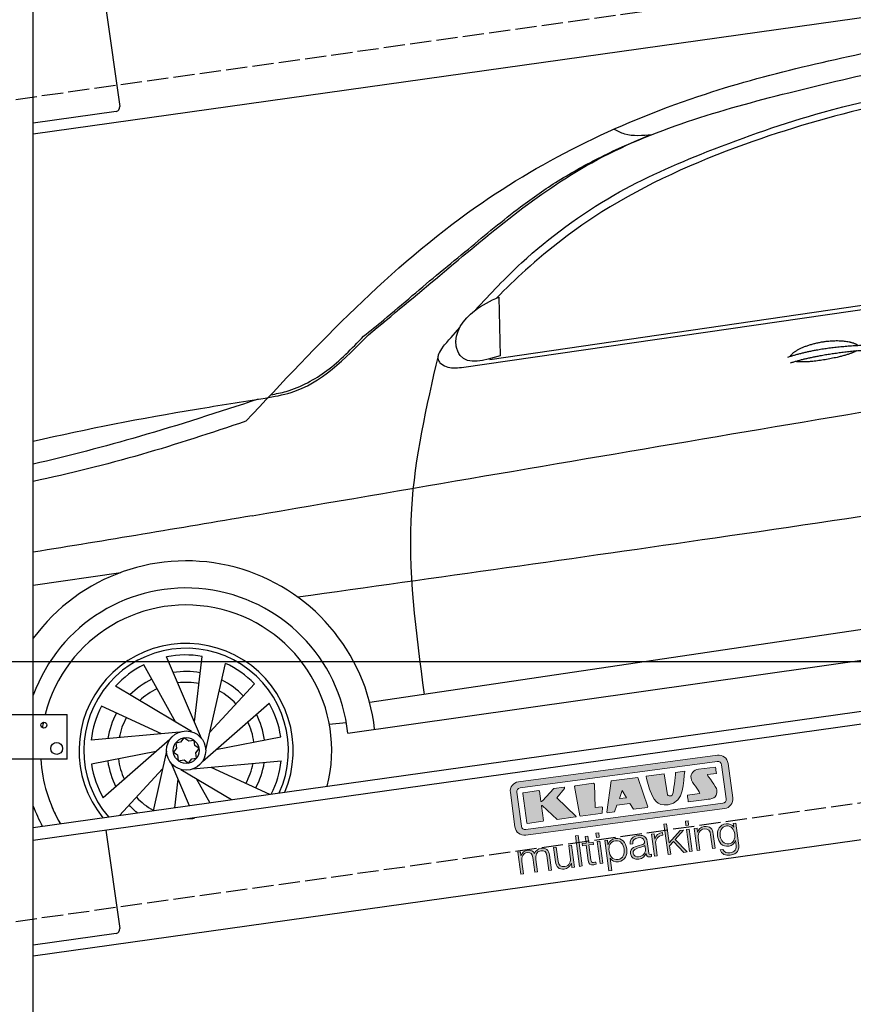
# Model space of a CAD drawing. Extents: x 13 to 6414, y -200 to 5951.
# Tile 3 of 7: x 1252 to 3214, y 1434 to 3752. Entities that reach past the tile are written whole.
import ezdxf

# ---------------------------------------------------------------- set-up
doc = ezdxf.new("R2010")
doc.units = 0
doc.header["$LTSCALE"] = 10
doc.header["$MEASUREMENT"] = 0
doc.linetypes.add('GEN3', pattern=[6.25, 5, -1.25])
doc.layers.get('0').update_dxf_attribs({"linetype": 'CONTINUOUS'})
doc.layers.get('DEFPOINTS').update_dxf_attribs({"linetype": 'CONTINUOUS'})
doc.layers.add('3', color=6, linetype='GEN3')
doc.layers.add('CAR', color=1, linetype='CONTINUOUS')
for name, color, linetype, lineweight in [('AM_0', 7, 'CONTINUOUS', 30), ('AM_5', 3, 'CONTINUOUS', 15), ('Logo', 7, 'CONTINUOUS', 25)]:
    doc.layers.add(name, color=color, linetype=linetype, lineweight=lineweight)
doc.dimstyles.new('KLAUS_DXF', dxfattribs={"dimscale": 20, "dimtxt": 3.5, "dimasz": 2, "dimexe": 2, "dimexo": 1, "dimgap": 1.5, "dimtad": 1, "dimlfac": 0.1, "dimdsep": 46, "dimtxsty": 'STANDARD', "dimblk": 'DOT', "dimcen": 2, "dimclrd": 256, "dimclre": 256, "dimclrt": 2, "dimadec": 0, "dimazin": 0, "dimtfac": 1, "dimtmove": 2, "dimatfit": 3, "dimfxl": 1, "dimtolj": 1, "dimarcsym": 0})

# ---------------------------------------------------------------- blocks, each defined once
blk = doc.blocks.new('_DOT')
at = {"color": 0, "linetype": 'ByBlock'}
blk.add_line((-0.5, 0), (-1, 0), dxfattribs=at)
at = {"color": 0, "linetype": 'ByBlock', "const_width": 0.5}
blk.add_lwpolyline([(-0.25, 0, 1), (0.25, 0, 1)], format="xyb", close=True, dxfattribs=at)
blk = doc.blocks.new('*D9')
at = {"layer": 'AM_5', "lineweight": -2, "transparency": 16777216}
for p, q in [((5804.1, 2240), (84.1, 2240)), ((124.1, 330), (124.1, 2200)), ((504.1, 290), (84.1, 290))]:
    blk.add_line(p, q, dxfattribs=at)
at = {"layer": 'DEFPOINTS', "color": 0, "transparency": 16777216}
for p in [(124.1, 2240), (5824.1, 2240), (524.1, 290)]:
    blk.add_point(p, dxfattribs=at)
at = {"layer": 'AM_5', "lineweight": -2, "transparency": 16777216, "xscale": 40, "yscale": 40, "zscale": 40}
for p, rotation in [((124.1, 2240), 90), ((124.1, 290), 270)]:
    blk.add_blockref('_DOT', p, dxfattribs=dict(at, rotation=rotation))
at = {"layer": 'AM_5', "color": 2, "transparency": 16777216, "insert": (59.1, 1265), "char_height": 70, "attachment_point": 5, "rotation": 90}
blk.add_mtext('\\A1;195', dxfattribs=at)
blk = doc.blocks.new('*D10')
at = {"layer": 'AM_5', "lineweight": -2, "transparency": 16777216}
for p, q in [((504.1, 3240), (84.1, 3240)), ((124.1, 2280), (124.1, 3200)), ((5804.1, 2240), (84.1, 2240))]:
    blk.add_line(p, q, dxfattribs=at)
at = {"layer": 'DEFPOINTS', "color": 0, "transparency": 16777216}
for p in [(124.1, 3240), (524.1, 3240), (5824.1, 2240)]:
    blk.add_point(p, dxfattribs=at)
at = {"layer": 'AM_5', "lineweight": -2, "transparency": 16777216, "xscale": 40, "yscale": 40, "zscale": 40}
for p, rotation in [((124.1, 3240), 90), ((124.1, 2240), 270)]:
    blk.add_blockref('_DOT', p, dxfattribs=dict(at, rotation=rotation))
at = {"layer": 'AM_5', "color": 2, "transparency": 16777216, "insert": (59.1, 2740), "char_height": 70, "attachment_point": 5, "rotation": 90}
blk.add_mtext('\\A1;100', dxfattribs=at)
blk = doc.blocks.new('KLAUS')
at = {"layer": 'Logo'}
h = blk.add_hatch(color=8, dxfattribs=at)
h.dxf.hatch_style = 2
edge = h.paths.add_edge_path()
edge.add_spline(control_points=[(3.6, 29.09), (2.88, 29.09), (2.3, 28.51), (2.3, 27.8), (2.3, 27.8), (2.3, 16.11), (2.3, 16.11), (2.3, 15.39), (2.88, 14.81), (3.6, 14.81), (3.6, 14.81), (71.16, 14.81), (71.16, 14.81), (71.88, 14.81), (72.46, 15.39), (72.46, 16.11), (72.46, 16.11), (72.46, 27.8), (72.46, 27.8), (72.46, 28.51), (71.88, 29.09), (71.16, 29.09), (71.16, 29.09), (3.6, 29.09), (3.6, 29.09), (3.6, 29.09), (3.6, 29.09), (3.6, 29.09)], knot_values=[0, 0, 0, 0, 1, 1, 1, 2, 2, 2, 3, 3, 3, 4, 4, 4, 5, 5, 5, 6, 6, 6, 7, 7, 7, 8, 8, 8, 9, 9, 9, 9], degree=3, periodic=0)
edge = h.paths.add_edge_path()
edge.add_spline(control_points=[(3.35, 31.23), (3.35, 31.23), (71.47, 31.23), (71.47, 31.23), (73.26, 31.23), (74.71, 29.77), (74.71, 27.99), (74.71, 27.99), (74.71, 16.17), (74.71, 16.17), (74.71, 14.38), (73.26, 12.93), (71.47, 12.93), (71.47, 12.93), (3.35, 12.93), (3.35, 12.93), (1.56, 12.93), (0.11, 14.38), (0.11, 16.17), (0.11, 16.17), (0.11, 27.99), (0.11, 27.99), (0.11, 29.77), (1.56, 31.23), (3.35, 31.23), (3.35, 31.23), (3.35, 31.23), (3.35, 31.23)], knot_values=[0, 0, 0, 0, 1, 1, 1, 2, 2, 2, 3, 3, 3, 4, 4, 4, 5, 5, 5, 6, 6, 6, 7, 7, 7, 8, 8, 8, 9, 9, 9, 9], degree=3, periodic=0)
h = blk.add_hatch(color=8, dxfattribs=at)
h.dxf.hatch_style = 2
edge = h.paths.add_edge_path()
edge.add_spline(control_points=[(4.5, 27.33), (4.5, 27.33), (9.7, 27.33), (9.7, 27.33), (9.84, 27.33), (9.96, 27.22), (9.96, 27.08), (9.96, 27.08), (9.96, 23.69), (9.96, 23.69), (9.96, 23.69), (9.94, 23.64), (10.04, 23.59), (10.14, 23.53), (10.2, 23.57), (10.2, 23.57), (10.2, 23.57), (10.51, 23.75), (10.51, 23.75), (10.51, 23.75), (14.94, 27.33), (14.94, 27.33), (14.94, 27.33), (18.41, 27.33), (18.41, 27.33), (18.41, 27.33), (18.49, 27.33), (18.56, 27.2), (18.65, 27.04), (18.53, 26.91), (18.53, 26.91), (18.53, 26.91), (15.49, 24.11), (15.49, 24.11), (15.49, 24.11), (21.14, 17.06), (21.14, 17.06), (21.14, 17.06), (21.13, 16.91), (21.13, 16.91), (21.08, 16.84), (20.99, 16.82), (20.99, 16.82), (20.99, 16.82), (14.7, 16.82), (14.7, 16.82), (14.7, 16.82), (10.26, 22.17), (10.26, 22.17), (10.26, 22.17), (10.19, 22.24), (10.08, 22.21), (9.97, 22.18), (9.96, 22.11), (9.96, 22.11), (9.96, 22.11), (9.96, 17.08), (9.96, 17.08), (9.96, 16.94), (9.84, 16.82), (9.7, 16.82), (9.7, 16.82), (4.5, 16.82), (4.5, 16.82), (4.36, 16.82), (4.25, 16.94), (4.25, 17.08), (4.25, 17.08), (4.25, 27.08), (4.25, 27.08), (4.25, 27.22), (4.36, 27.33), (4.5, 27.33), (4.5, 27.33), (4.5, 27.33), (4.5, 27.33)], knot_values=[0, 0, 0, 0, 1, 1, 1, 2, 2, 2, 3, 3, 3, 4, 4, 4, 5, 5, 5, 6, 6, 6, 7, 7, 7, 8, 8, 8, 9, 9, 9, 10, 10, 10, 11, 11, 11, 12, 12, 12, 13, 13, 13, 14, 14, 14, 15, 15, 15, 16, 16, 16, 17, 17, 17, 18, 18, 18, 19, 19, 19, 20, 20, 20, 21, 21, 21, 22, 22, 22, 23, 23, 23, 24, 24, 24, 25, 25, 25, 25], degree=3, periodic=0)
h = blk.add_hatch(color=8, dxfattribs=at)
h.dxf.hatch_style = 2
h.paths.add_polyline_path([(22.42, 17.06), (21.97, 27.15), (22.24, 27.33), (28.55, 27.33), (28.86, 26.97), (28.01, 19.08), (30.26, 19.07), (30.44, 18.95), (30.08, 16.95), (29.49, 16.82), (22.6, 16.82)])
h = blk.add_hatch(color=8, dxfattribs=at)
h.paths.add_polyline_path([(36.52, 21.01), (38.93, 21.01), (37.87, 23.57)])
h.paths.add_polyline_path([(34.52, 27.33), (43.65, 27.33), (45.76, 16.94), (45.57, 16.82), (40.83, 16.82), (39.89, 18.95), (35.42, 18.95), (34.27, 16.82), (31.78, 16.82), (31.66, 17)])
h = blk.add_hatch(color=8, dxfattribs=at)
h.dxf.hatch_style = 2
edge = h.paths.add_edge_path()
edge.add_spline(control_points=[(52.69, 27.32), (52.69, 27.32), (52.88, 20.14), (52.88, 20.14), (53.01, 19.89), (53.2, 19.77), (53.43, 19.71), (53.91, 19.59), (54.43, 19.57), (54.64, 20.03), (55.23, 21.34), (56.27, 25.45), (56.6, 27.33), (56.6, 27.33), (59.77, 27.33), (59.77, 27.33), (58.77, 23.9), (58.56, 16.82), (52.63, 16.76), (48.72, 16.72), (48.01, 19.35), (47.27, 22.24), (46.89, 23.68), (46.54, 27.33), (46.54, 27.33), (46.54, 27.33), (52.69, 27.32), (52.69, 27.32), (52.69, 27.32), (52.69, 27.32), (52.69, 27.32)], knot_values=[0, 0, 0, 0, 1, 1, 1, 2, 2, 2, 3, 3, 3, 4, 4, 4, 5, 5, 5, 6, 6, 6, 7, 7, 7, 8, 8, 8, 9, 9, 9, 10, 10, 10, 10], degree=3, periodic=0)
h = blk.add_hatch(color=8, dxfattribs=at)
h.dxf.hatch_style = 2
edge = h.paths.add_edge_path()
edge.add_spline(control_points=[(64.46, 27.33), (64.46, 27.33), (70.31, 27.33), (70.31, 27.33), (70.31, 26.52), (70.31, 26.02), (70.31, 25.12), (70.31, 25.12), (67.3, 25.12), (67.3, 25.12), (67.24, 25.04), (67.25, 25.11), (67.25, 24.91), (67.25, 24.88), (69.73, 20.38), (69.73, 19.57), (69.73, 16.4), (67.22, 16.81), (65.9, 16.82), (65.9, 16.82), (59.59, 16.82), (59.59, 16.82), (59.59, 17.76), (59.59, 18.23), (59.59, 19.14), (59.59, 19.14), (63.75, 19.14), (63.75, 19.14), (63.82, 19.22), (63.81, 19.11), (63.81, 19.31), (63.81, 20.32), (61.58, 23.06), (61.58, 24.63), (61.58, 26.33), (62.83, 27.34), (64.46, 27.33), (64.46, 27.33), (64.46, 27.33), (64.46, 27.33)], knot_values=[0, 0, 0, 0, 1, 1, 1, 2, 2, 2, 3, 3, 3, 4, 4, 4, 5, 5, 5, 6, 6, 6, 7, 7, 7, 8, 8, 8, 9, 9, 9, 10, 10, 10, 11, 11, 11, 12, 12, 12, 13, 13, 13, 13], degree=3, periodic=0)
h = blk.add_hatch(color=30, dxfattribs=at)
h.dxf.hatch_style = 2
h.paths.add_polyline_path([(20.07, 0), (20.99, 0), (20.99, 10.45), (20.07, 10.45)])
h = blk.add_hatch(color=30, dxfattribs=at)
h.paths.add_polyline_path([(27.1, 0), (28.03, 0), (28.03, 7.55), (27.1, 7.55)])
h.paths.add_polyline_path([(27.1, 8.98), (28.03, 8.98), (28.03, 10.45), (27.1, 10.45)])
h = blk.add_hatch(color=30, dxfattribs=at)
h.dxf.hatch_style = 2
h.paths.add_polyline_path([(50.4, 0), (51.32, 0), (51.32, 2.87), (52.82, 4.11), (55.8, 0), (56.96, 0), (53.52, 4.76), (56.74, 7.55), (55.51, 7.55), (51.32, 3.89), (51.32, 10.45), (50.4, 10.45)])
h = blk.add_hatch(color=30, dxfattribs=at)
h.paths.add_polyline_path([(57.74, 0), (58.66, 0), (58.66, 7.55), (57.74, 7.55)])
h.paths.add_polyline_path([(57.74, 8.98), (58.66, 8.98), (58.66, 10.45), (57.74, 10.45)])
h = blk.add_hatch(color=30, dxfattribs=at)
h.dxf.hatch_style = 2
edge = h.paths.add_edge_path()
edge.add_spline(control_points=[(0, 0), (0, 0), (0.92, 0), (0.92, 0), (0.92, 0), (0.92, 4.22), (0.92, 4.22), (0.94, 5.8), (1.58, 7), (3.18, 7), (4.35, 7), (4.77, 6.15), (4.76, 5.12), (4.76, 5.12), (4.76, 0), (4.76, 0), (4.76, 0), (5.68, 0), (5.68, 0), (5.68, 0), (5.68, 4.27), (5.68, 4.27), (5.68, 5.68), (6.14, 7), (7.73, 7), (9.05, 7), (9.52, 6.32), (9.52, 5.08), (9.52, 5.08), (9.52, 0), (9.52, 0), (9.52, 0), (10.44, 0), (10.44, 0), (10.44, 0), (10.44, 5.12), (10.44, 5.12), (10.44, 6.91), (9.59, 7.77), (7.94, 7.77), (6.94, 7.77), (5.99, 7.29), (5.54, 6.3), (5.26, 7.29), (4.36, 7.77), (3.37, 7.77), (2.17, 7.77), (1.38, 7.19), (0.89, 6.28), (0.89, 6.28), (0.85, 6.28), (0.85, 6.28), (0.85, 6.28), (0.85, 7.55), (0.85, 7.55), (0.85, 7.55), (0, 7.55), (0, 7.55), (0, 7.55), (0, 0), (0, 0), (0, 0), (0, 0), (0, 0)], knot_values=[0, 0, 0, 0, 1, 1, 1, 2, 2, 2, 3, 3, 3, 4, 4, 4, 5, 5, 5, 6, 6, 6, 7, 7, 7, 8, 8, 8, 9, 9, 9, 10, 10, 10, 11, 11, 11, 12, 12, 12, 13, 13, 13, 14, 14, 14, 15, 15, 15, 16, 16, 16, 17, 17, 17, 18, 18, 18, 19, 19, 19, 20, 20, 20, 21, 21, 21, 21], degree=3, periodic=0)
h = blk.add_hatch(color=30, dxfattribs=at)
h.dxf.hatch_style = 2
edge = h.paths.add_edge_path()
edge.add_spline(control_points=[(18.31, 7.55), (18.31, 7.55), (17.39, 7.55), (17.39, 7.55), (17.39, 7.55), (17.39, 3.59), (17.39, 3.59), (17.39, 2.05), (16.7, 0.56), (15.12, 0.56), (13.66, 0.56), (13.15, 1.27), (13.1, 2.64), (13.1, 2.64), (13.1, 7.55), (13.1, 7.55), (13.1, 7.55), (12.18, 7.55), (12.18, 7.55), (12.18, 7.55), (12.18, 2.65), (12.18, 2.65), (12.18, 0.89), (12.93, -0.22), (14.83, -0.22), (15.96, -0.22), (16.95, 0.35), (17.44, 1.36), (17.44, 1.36), (17.47, 1.36), (17.47, 1.36), (17.47, 1.36), (17.47, 0), (17.47, 0), (17.47, 0), (18.31, 0), (18.31, 0), (18.31, 0), (18.31, 7.55), (18.31, 7.55), (18.31, 7.55), (18.31, 7.55), (18.31, 7.55)], knot_values=[0, 0, 0, 0, 1, 1, 1, 2, 2, 2, 3, 3, 3, 4, 4, 4, 5, 5, 5, 6, 6, 6, 7, 7, 7, 8, 8, 8, 9, 9, 9, 10, 10, 10, 11, 11, 11, 12, 12, 12, 13, 13, 13, 14, 14, 14, 14], degree=3, periodic=0)
h = blk.add_hatch(color=30, dxfattribs=at)
h.dxf.hatch_style = 2
edge = h.paths.add_edge_path()
edge.add_spline(control_points=[(24.22, 9.82), (24.22, 9.82), (23.3, 9.82), (23.3, 9.82), (23.3, 9.82), (23.3, 7.55), (23.3, 7.55), (23.3, 7.55), (21.98, 7.55), (21.98, 7.55), (21.98, 7.55), (21.98, 6.78), (21.98, 6.78), (21.98, 6.78), (23.3, 6.78), (23.3, 6.78), (23.3, 6.78), (23.3, 1.61), (23.3, 1.61), (23.28, 0.32), (23.71, -0.09), (24.94, -0.09), (25.22, -0.09), (25.48, -0.06), (25.76, -0.06), (25.76, -0.06), (25.76, 0.73), (25.76, 0.73), (25.5, 0.7), (25.23, 0.69), (24.97, 0.69), (24.31, 0.73), (24.22, 1.08), (24.22, 1.68), (24.22, 1.68), (24.22, 6.78), (24.22, 6.78), (24.22, 6.78), (25.76, 6.78), (25.76, 6.78), (25.76, 6.78), (25.76, 7.55), (25.76, 7.55), (25.76, 7.55), (24.22, 7.55), (24.22, 7.55), (24.22, 7.55), (24.22, 9.82), (24.22, 9.82), (24.22, 9.82), (24.22, 9.82), (24.22, 9.82)], knot_values=[0, 0, 0, 0, 1, 1, 1, 2, 2, 2, 3, 3, 3, 4, 4, 4, 5, 5, 5, 6, 6, 6, 7, 7, 7, 8, 8, 8, 9, 9, 9, 10, 10, 10, 11, 11, 11, 12, 12, 12, 13, 13, 13, 14, 14, 14, 15, 15, 15, 16, 16, 16, 17, 17, 17, 17], degree=3, periodic=0)
h = blk.add_hatch(color=30, dxfattribs=at)
edge = h.paths.add_edge_path()
edge.add_spline(control_points=[(35.84, 3.78), (35.84, 2.21), (35.12, 0.56), (33.37, 0.56), (31.4, 0.56), (30.72, 2.21), (30.72, 3.78), (30.72, 5.49), (31.33, 7), (33.37, 7), (35.12, 7), (35.84, 5.34), (35.84, 3.78), (35.84, 3.78), (35.84, 3.78), (35.84, 3.78)], knot_values=[0, 0, 0, 0, 1, 1, 1, 2, 2, 2, 3, 3, 3, 4, 4, 4, 5, 5, 5, 5], degree=3, periodic=0)
edge = h.paths.add_edge_path()
edge.add_spline(control_points=[(29.79, -2.8), (29.79, -2.8), (30.72, -2.8), (30.72, -2.8), (30.72, -2.8), (30.72, 1.43), (30.72, 1.43), (30.72, 1.43), (30.74, 1.43), (30.74, 1.43), (31.14, 0.35), (32.24, -0.22), (33.37, -0.22), (35.66, -0.22), (36.76, 1.64), (36.76, 3.78), (36.76, 5.91), (35.66, 7.77), (33.37, 7.77), (32.15, 7.77), (31.1, 7.14), (30.67, 6.12), (30.67, 6.12), (30.64, 6.12), (30.64, 6.12), (30.64, 6.12), (30.64, 7.55), (30.64, 7.55), (30.64, 7.55), (29.79, 7.55), (29.79, 7.55), (29.79, 7.55), (29.79, -2.8), (29.79, -2.8), (29.79, -2.8), (29.79, -2.8), (29.79, -2.8)], knot_values=[0, 0, 0, 0, 1, 1, 1, 2, 2, 2, 3, 3, 3, 4, 4, 4, 5, 5, 5, 6, 6, 6, 7, 7, 7, 8, 8, 8, 9, 9, 9, 10, 10, 10, 11, 11, 11, 12, 12, 12, 12], degree=3, periodic=0)
h = blk.add_hatch(color=30, dxfattribs=at)
edge = h.paths.add_edge_path()
edge.add_spline(control_points=[(43.03, 2.93), (43.04, 1.45), (41.8, 0.56), (40.39, 0.56), (39.53, 0.56), (38.71, 1.13), (38.71, 2.05), (38.71, 3.53), (40.66, 3.51), (42.22, 3.79), (42.47, 3.84), (42.88, 3.91), (43, 4.13), (43, 4.13), (43.03, 4.13), (43.03, 4.13), (43.03, 4.13), (43.03, 2.93), (43.03, 2.93), (43.03, 2.93), (43.03, 2.93), (43.03, 2.93)], knot_values=[0, 0, 0, 0, 1, 1, 1, 2, 2, 2, 3, 3, 3, 4, 4, 4, 5, 5, 5, 6, 6, 6, 7, 7, 7, 7], degree=3, periodic=0)
edge = h.paths.add_edge_path()
edge.add_spline(control_points=[(39.03, 5.24), (39.06, 6.47), (39.91, 7), (41.05, 7), (42.14, 7), (43.03, 6.69), (43.03, 5.45), (43.03, 4.61), (42.6, 4.51), (41.84, 4.42), (39.85, 4.19), (37.79, 4.11), (37.79, 1.99), (37.79, 0.47), (38.93, -0.22), (40.32, -0.22), (41.77, -0.22), (42.43, 0.34), (43.07, 1.32), (43.07, 1.32), (43.1, 1.32), (43.1, 1.32), (43.1, 0.53), (43.25, 0), (44.19, 0), (44.43, 0), (44.58, 0.01), (44.79, 0.06), (44.79, 0.06), (44.79, 0.83), (44.79, 0.83), (44.71, 0.81), (44.6, 0.78), (44.49, 0.78), (44.13, 0.78), (43.95, 0.98), (43.95, 1.33), (43.95, 1.33), (43.95, 5.34), (43.95, 5.34), (43.95, 7.36), (42.5, 7.77), (41.17, 7.77), (39.44, 7.77), (38.2, 7.01), (38.11, 5.24), (38.11, 5.24), (39.03, 5.24), (39.03, 5.24), (39.03, 5.24), (39.03, 5.24), (39.03, 5.24)], knot_values=[0, 0, 0, 0, 1, 1, 1, 2, 2, 2, 3, 3, 3, 4, 4, 4, 5, 5, 5, 6, 6, 6, 7, 7, 7, 8, 8, 8, 9, 9, 9, 10, 10, 10, 11, 11, 11, 12, 12, 12, 13, 13, 13, 14, 14, 14, 15, 15, 15, 16, 16, 16, 17, 17, 17, 17], degree=3, periodic=0)
h = blk.add_hatch(color=30, dxfattribs=at)
h.dxf.hatch_style = 2
edge = h.paths.add_edge_path()
edge.add_spline(control_points=[(45.79, 0), (45.79, 0), (46.71, 0), (46.71, 0), (46.71, 0), (46.71, 4.03), (46.71, 4.03), (46.71, 5.59), (47.85, 6.82), (49.52, 6.73), (49.52, 6.73), (49.52, 7.66), (49.52, 7.66), (48.16, 7.72), (47.14, 7), (46.67, 5.78), (46.67, 5.78), (46.64, 5.78), (46.64, 5.78), (46.64, 5.78), (46.64, 7.55), (46.64, 7.55), (46.64, 7.55), (45.79, 7.55), (45.79, 7.55), (45.79, 7.55), (45.79, 0), (45.79, 0), (45.79, 0), (45.79, 0), (45.79, 0)], knot_values=[0, 0, 0, 0, 1, 1, 1, 2, 2, 2, 3, 3, 3, 4, 4, 4, 5, 5, 5, 6, 6, 6, 7, 7, 7, 8, 8, 8, 9, 9, 9, 10, 10, 10, 10], degree=3, periodic=0)
h = blk.add_hatch(color=30, dxfattribs=at)
h.dxf.hatch_style = 2
edge = h.paths.add_edge_path()
edge.add_spline(control_points=[(60.41, 0), (60.41, 0), (61.33, 0), (61.33, 0), (61.33, 0), (61.33, 4.41), (61.33, 4.41), (61.36, 5.89), (62.24, 7), (63.7, 7), (65.2, 7), (65.62, 6.02), (65.62, 4.71), (65.62, 4.71), (65.62, 0), (65.62, 0), (65.62, 0), (66.54, 0), (66.54, 0), (66.54, 0), (66.54, 4.86), (66.54, 4.86), (66.54, 6.66), (65.9, 7.77), (63.78, 7.77), (62.71, 7.77), (61.7, 7.16), (61.36, 6.25), (61.36, 6.25), (61.33, 6.25), (61.33, 6.25), (61.33, 6.25), (61.33, 7.55), (61.33, 7.55), (61.33, 7.55), (60.41, 7.55), (60.41, 7.55), (60.41, 7.55), (60.41, 0), (60.41, 0), (60.41, 0), (60.41, 0), (60.41, 0)], knot_values=[0, 0, 0, 0, 1, 1, 1, 2, 2, 2, 3, 3, 3, 4, 4, 4, 5, 5, 5, 6, 6, 6, 7, 7, 7, 8, 8, 8, 9, 9, 9, 10, 10, 10, 11, 11, 11, 12, 12, 12, 13, 13, 13, 14, 14, 14, 14], degree=3, periodic=0)
h = blk.add_hatch(color=30, dxfattribs=at)
edge = h.paths.add_edge_path()
edge.add_spline(control_points=[(71.32, 0.86), (69.62, 0.86), (68.83, 2.34), (68.83, 3.86), (68.83, 5.43), (69.56, 7), (71.32, 7), (73.06, 7), (73.75, 5.34), (73.75, 3.86), (73.75, 2.33), (72.91, 0.86), (71.32, 0.86), (71.32, 0.86), (71.32, 0.86), (71.32, 0.86)], knot_values=[0, 0, 0, 0, 1, 1, 1, 2, 2, 2, 3, 3, 3, 4, 4, 4, 5, 5, 5, 5], degree=3, periodic=0)
edge = h.paths.add_edge_path()
edge.add_spline(control_points=[(74.67, 7.55), (74.67, 7.55), (73.75, 7.55), (73.75, 7.55), (73.75, 7.55), (73.75, 6.25), (73.75, 6.25), (73.75, 6.25), (73.72, 6.25), (73.72, 6.25), (73.35, 7.09), (72.41, 7.77), (71.32, 7.77), (69.13, 7.77), (67.9, 6.05), (67.9, 3.97), (67.9, 1.82), (68.9, 0.09), (71.32, 0.09), (72.4, 0.09), (73.29, 0.72), (73.72, 1.64), (73.72, 1.64), (73.75, 1.64), (73.75, 1.64), (73.75, 1.64), (73.75, 0.61), (73.75, 0.61), (73.75, -1.23), (73.01, -2.24), (71.32, -2.24), (70.29, -2.24), (69.31, -1.85), (69.1, -0.73), (69.1, -0.73), (68.18, -0.73), (68.18, -0.73), (68.31, -2.34), (69.81, -3.02), (71.32, -3.02), (73.79, -3.02), (74.65, -1.64), (74.67, 0.61), (74.67, 0.61), (74.67, 7.55), (74.67, 7.55), (74.67, 7.55), (74.67, 7.55), (74.67, 7.55)], knot_values=[0, 0, 0, 0, 1, 1, 1, 2, 2, 2, 3, 3, 3, 4, 4, 4, 5, 5, 5, 6, 6, 6, 7, 7, 7, 8, 8, 8, 9, 9, 9, 10, 10, 10, 11, 11, 11, 12, 12, 12, 13, 13, 13, 14, 14, 14, 15, 15, 15, 16, 16, 16, 16], degree=3, periodic=0)
at = {"layer": 'Logo', "lineweight": 0}
for points in [[(22.42, 17.06), (21.97, 27.15), (22.24, 27.33), (28.55, 27.33), (28.86, 26.97), (28.01, 19.08), (30.26, 19.07), (30.44, 18.95), (30.08, 16.95), (29.49, 16.82), (22.6, 16.82), (22.42, 17.06), (22.42, 17.06)], [(34.52, 27.33), (43.65, 27.33), (45.76, 16.94), (45.57, 16.82), (40.83, 16.82), (39.89, 18.95), (35.42, 18.95), (34.27, 16.82), (31.78, 16.82), (31.66, 17), (34.52, 27.33), (34.52, 27.33)], [(36.52, 21.01), (38.93, 21.01), (37.87, 23.57), (36.52, 21.01), (36.52, 21.01)], [(20.07, 0), (20.99, 0), (20.99, 10.45), (20.07, 10.45), (20.07, 0), (20.07, 0)], [(27.1, 8.98), (28.03, 8.98), (28.03, 10.45), (27.1, 10.45), (27.1, 8.98), (27.1, 8.98)], [(50.4, 0), (51.32, 0), (51.32, 2.87), (52.82, 4.11), (55.8, 0), (56.96, 0), (53.52, 4.76), (56.74, 7.55), (55.51, 7.55), (51.32, 3.89), (51.32, 10.45), (50.4, 10.45), (50.4, 0), (50.4, 0)], [(57.74, 8.98), (58.66, 8.98), (58.66, 10.45), (57.74, 10.45), (57.74, 8.98), (57.74, 8.98)], [(27.1, 0), (28.03, 0), (28.03, 7.55), (27.1, 7.55), (27.1, 0), (27.1, 0)], [(57.74, 0), (58.66, 0), (58.66, 7.55), (57.74, 7.55), (57.74, 0), (57.74, 0)]]:
    blk.add_lwpolyline(points, dxfattribs=at)
for points, knots in [([(3.35, 31.23), (3.35, 31.23), (71.47, 31.23), (71.47, 31.23), (73.26, 31.23), (74.71, 29.77), (74.71, 27.99), (74.71, 27.99), (74.71, 16.17), (74.71, 16.17), (74.71, 14.38), (73.26, 12.93), (71.47, 12.93), (71.47, 12.93), (3.35, 12.93), (3.35, 12.93), (1.56, 12.93), (0.11, 14.38), (0.11, 16.17), (0.11, 16.17), (0.11, 27.99), (0.11, 27.99), (0.11, 29.77), (1.56, 31.23), (3.35, 31.23), (3.35, 31.23), (3.35, 31.23), (3.35, 31.23)], [0, 0, 0, 0, 1, 1, 1, 2, 2, 2, 3, 3, 3, 4, 4, 4, 5, 5, 5, 6, 6, 6, 7, 7, 7, 8, 8, 8, 9, 9, 9, 9]), ([(3.6, 29.09), (2.88, 29.09), (2.3, 28.51), (2.3, 27.8), (2.3, 27.8), (2.3, 16.11), (2.3, 16.11), (2.3, 15.39), (2.88, 14.81), (3.6, 14.81), (3.6, 14.81), (71.16, 14.81), (71.16, 14.81), (71.88, 14.81), (72.46, 15.39), (72.46, 16.11), (72.46, 16.11), (72.46, 27.8), (72.46, 27.8), (72.46, 28.51), (71.88, 29.09), (71.16, 29.09), (71.16, 29.09), (3.6, 29.09), (3.6, 29.09), (3.6, 29.09), (3.6, 29.09), (3.6, 29.09)], [0, 0, 0, 0, 1, 1, 1, 2, 2, 2, 3, 3, 3, 4, 4, 4, 5, 5, 5, 6, 6, 6, 7, 7, 7, 8, 8, 8, 9, 9, 9, 9]), ([(4.5, 27.33), (4.5, 27.33), (9.7, 27.33), (9.7, 27.33), (9.84, 27.33), (9.96, 27.22), (9.96, 27.08), (9.96, 27.08), (9.96, 23.69), (9.96, 23.69), (9.96, 23.69), (9.94, 23.64), (10.04, 23.59), (10.14, 23.53), (10.2, 23.57), (10.2, 23.57), (10.2, 23.57), (10.51, 23.75), (10.51, 23.75), (10.51, 23.75), (14.94, 27.33), (14.94, 27.33), (14.94, 27.33), (18.41, 27.33), (18.41, 27.33), (18.41, 27.33), (18.49, 27.33), (18.56, 27.2), (18.65, 27.04), (18.53, 26.91), (18.53, 26.91), (18.53, 26.91), (15.49, 24.11), (15.49, 24.11), (15.49, 24.11), (21.14, 17.06), (21.14, 17.06), (21.14, 17.06), (21.13, 16.91), (21.13, 16.91), (21.08, 16.84), (20.99, 16.82), (20.99, 16.82), (20.99, 16.82), (14.7, 16.82), (14.7, 16.82), (14.7, 16.82), (10.26, 22.17), (10.26, 22.17), (10.26, 22.17), (10.19, 22.24), (10.08, 22.21), (9.97, 22.18), (9.96, 22.11), (9.96, 22.11), (9.96, 22.11), (9.96, 17.08), (9.96, 17.08), (9.96, 16.94), (9.84, 16.82), (9.7, 16.82), (9.7, 16.82), (4.5, 16.82), (4.5, 16.82), (4.36, 16.82), (4.25, 16.94), (4.25, 17.08), (4.25, 17.08), (4.25, 27.08), (4.25, 27.08), (4.25, 27.22), (4.36, 27.33), (4.5, 27.33), (4.5, 27.33), (4.5, 27.33), (4.5, 27.33)], [0, 0, 0, 0, 1, 1, 1, 2, 2, 2, 3, 3, 3, 4, 4, 4, 5, 5, 5, 6, 6, 6, 7, 7, 7, 8, 8, 8, 9, 9, 9, 10, 10, 10, 11, 11, 11, 12, 12, 12, 13, 13, 13, 14, 14, 14, 15, 15, 15, 16, 16, 16, 17, 17, 17, 18, 18, 18, 19, 19, 19, 20, 20, 20, 21, 21, 21, 22, 22, 22, 23, 23, 23, 24, 24, 24, 25, 25, 25, 25]), ([(52.69, 27.32), (52.69, 27.32), (52.88, 20.14), (52.88, 20.14), (53.01, 19.89), (53.2, 19.77), (53.43, 19.71), (53.91, 19.59), (54.43, 19.57), (54.64, 20.03), (55.23, 21.34), (56.27, 25.45), (56.6, 27.33), (56.6, 27.33), (59.77, 27.33), (59.77, 27.33), (58.77, 23.9), (58.56, 16.82), (52.63, 16.76), (48.72, 16.72), (48.01, 19.35), (47.27, 22.24), (46.89, 23.68), (46.54, 27.33), (46.54, 27.33), (46.54, 27.33), (52.69, 27.32), (52.69, 27.32), (52.69, 27.32), (52.69, 27.32), (52.69, 27.32)], [0, 0, 0, 0, 1, 1, 1, 2, 2, 2, 3, 3, 3, 4, 4, 4, 5, 5, 5, 6, 6, 6, 7, 7, 7, 8, 8, 8, 9, 9, 9, 10, 10, 10, 10]), ([(64.46, 27.33), (64.46, 27.33), (70.31, 27.33), (70.31, 27.33), (70.31, 26.52), (70.31, 26.02), (70.31, 25.12), (70.31, 25.12), (67.3, 25.12), (67.3, 25.12), (67.24, 25.04), (67.25, 25.11), (67.25, 24.91), (67.25, 24.88), (69.73, 20.38), (69.73, 19.57), (69.73, 16.4), (67.22, 16.81), (65.9, 16.82), (65.9, 16.82), (59.59, 16.82), (59.59, 16.82), (59.59, 17.76), (59.59, 18.23), (59.59, 19.14), (59.59, 19.14), (63.75, 19.14), (63.75, 19.14), (63.82, 19.22), (63.81, 19.11), (63.81, 19.31), (63.81, 20.32), (61.58, 23.06), (61.58, 24.63), (61.58, 26.33), (62.83, 27.34), (64.46, 27.33), (64.46, 27.33), (64.46, 27.33), (64.46, 27.33)], [0, 0, 0, 0, 1, 1, 1, 2, 2, 2, 3, 3, 3, 4, 4, 4, 5, 5, 5, 6, 6, 6, 7, 7, 7, 8, 8, 8, 9, 9, 9, 10, 10, 10, 11, 11, 11, 12, 12, 12, 13, 13, 13, 13]), ([(0, 0), (0, 0), (0.92, 0), (0.92, 0), (0.92, 0), (0.92, 4.22), (0.92, 4.22), (0.94, 5.8), (1.58, 7), (3.18, 7), (4.35, 7), (4.77, 6.15), (4.76, 5.12), (4.76, 5.12), (4.76, 0), (4.76, 0), (4.76, 0), (5.68, 0), (5.68, 0), (5.68, 0), (5.68, 4.27), (5.68, 4.27), (5.68, 5.68), (6.14, 7), (7.73, 7), (9.05, 7), (9.52, 6.32), (9.52, 5.08), (9.52, 5.08), (9.52, 0), (9.52, 0), (9.52, 0), (10.44, 0), (10.44, 0), (10.44, 0), (10.44, 5.12), (10.44, 5.12), (10.44, 6.91), (9.59, 7.77), (7.94, 7.77), (6.94, 7.77), (5.99, 7.29), (5.54, 6.3), (5.26, 7.29), (4.36, 7.77), (3.37, 7.77), (2.17, 7.77), (1.38, 7.19), (0.89, 6.28), (0.89, 6.28), (0.85, 6.28), (0.85, 6.28), (0.85, 6.28), (0.85, 7.55), (0.85, 7.55), (0.85, 7.55), (0, 7.55), (0, 7.55), (0, 7.55), (0, 0), (0, 0), (0, 0), (0, 0), (0, 0)], [0, 0, 0, 0, 1, 1, 1, 2, 2, 2, 3, 3, 3, 4, 4, 4, 5, 5, 5, 6, 6, 6, 7, 7, 7, 8, 8, 8, 9, 9, 9, 10, 10, 10, 11, 11, 11, 12, 12, 12, 13, 13, 13, 14, 14, 14, 15, 15, 15, 16, 16, 16, 17, 17, 17, 18, 18, 18, 19, 19, 19, 20, 20, 20, 21, 21, 21, 21]), ([(18.31, 7.55), (18.31, 7.55), (17.39, 7.55), (17.39, 7.55), (17.39, 7.55), (17.39, 3.59), (17.39, 3.59), (17.39, 2.05), (16.7, 0.56), (15.12, 0.56), (13.66, 0.56), (13.15, 1.27), (13.1, 2.64), (13.1, 2.64), (13.1, 7.55), (13.1, 7.55), (13.1, 7.55), (12.18, 7.55), (12.18, 7.55), (12.18, 7.55), (12.18, 2.65), (12.18, 2.65), (12.18, 0.89), (12.93, -0.22), (14.83, -0.22), (15.96, -0.22), (16.95, 0.35), (17.44, 1.36), (17.44, 1.36), (17.47, 1.36), (17.47, 1.36), (17.47, 1.36), (17.47, 0), (17.47, 0), (17.47, 0), (18.31, 0), (18.31, 0), (18.31, 0), (18.31, 7.55), (18.31, 7.55), (18.31, 7.55), (18.31, 7.55), (18.31, 7.55)], [0, 0, 0, 0, 1, 1, 1, 2, 2, 2, 3, 3, 3, 4, 4, 4, 5, 5, 5, 6, 6, 6, 7, 7, 7, 8, 8, 8, 9, 9, 9, 10, 10, 10, 11, 11, 11, 12, 12, 12, 13, 13, 13, 14, 14, 14, 14]), ([(24.22, 9.82), (24.22, 9.82), (23.3, 9.82), (23.3, 9.82), (23.3, 9.82), (23.3, 7.55), (23.3, 7.55), (23.3, 7.55), (21.98, 7.55), (21.98, 7.55), (21.98, 7.55), (21.98, 6.78), (21.98, 6.78), (21.98, 6.78), (23.3, 6.78), (23.3, 6.78), (23.3, 6.78), (23.3, 1.61), (23.3, 1.61), (23.28, 0.32), (23.71, -0.09), (24.94, -0.09), (25.22, -0.09), (25.48, -0.06), (25.76, -0.06), (25.76, -0.06), (25.76, 0.73), (25.76, 0.73), (25.5, 0.7), (25.23, 0.69), (24.97, 0.69), (24.31, 0.73), (24.22, 1.08), (24.22, 1.68), (24.22, 1.68), (24.22, 6.78), (24.22, 6.78), (24.22, 6.78), (25.76, 6.78), (25.76, 6.78), (25.76, 6.78), (25.76, 7.55), (25.76, 7.55), (25.76, 7.55), (24.22, 7.55), (24.22, 7.55), (24.22, 7.55), (24.22, 9.82), (24.22, 9.82), (24.22, 9.82), (24.22, 9.82), (24.22, 9.82)], [0, 0, 0, 0, 1, 1, 1, 2, 2, 2, 3, 3, 3, 4, 4, 4, 5, 5, 5, 6, 6, 6, 7, 7, 7, 8, 8, 8, 9, 9, 9, 10, 10, 10, 11, 11, 11, 12, 12, 12, 13, 13, 13, 14, 14, 14, 15, 15, 15, 16, 16, 16, 17, 17, 17, 17]), ([(29.79, -2.8), (29.79, -2.8), (30.72, -2.8), (30.72, -2.8), (30.72, -2.8), (30.72, 1.43), (30.72, 1.43), (30.72, 1.43), (30.74, 1.43), (30.74, 1.43), (31.14, 0.35), (32.24, -0.22), (33.37, -0.22), (35.66, -0.22), (36.76, 1.64), (36.76, 3.78), (36.76, 5.91), (35.66, 7.77), (33.37, 7.77), (32.15, 7.77), (31.1, 7.14), (30.67, 6.12), (30.67, 6.12), (30.64, 6.12), (30.64, 6.12), (30.64, 6.12), (30.64, 7.55), (30.64, 7.55), (30.64, 7.55), (29.79, 7.55), (29.79, 7.55), (29.79, 7.55), (29.79, -2.8), (29.79, -2.8), (29.79, -2.8), (29.79, -2.8), (29.79, -2.8)], [0, 0, 0, 0, 1, 1, 1, 2, 2, 2, 3, 3, 3, 4, 4, 4, 5, 5, 5, 6, 6, 6, 7, 7, 7, 8, 8, 8, 9, 9, 9, 10, 10, 10, 11, 11, 11, 12, 12, 12, 12]), ([(35.84, 3.78), (35.84, 2.21), (35.12, 0.56), (33.37, 0.56), (31.4, 0.56), (30.72, 2.21), (30.72, 3.78), (30.72, 5.49), (31.33, 7), (33.37, 7), (35.12, 7), (35.84, 5.34), (35.84, 3.78), (35.84, 3.78), (35.84, 3.78), (35.84, 3.78)], [0, 0, 0, 0, 1, 1, 1, 2, 2, 2, 3, 3, 3, 4, 4, 4, 5, 5, 5, 5]), ([(39.03, 5.24), (39.06, 6.47), (39.91, 7), (41.05, 7), (42.14, 7), (43.03, 6.69), (43.03, 5.45), (43.03, 4.61), (42.6, 4.51), (41.84, 4.42), (39.85, 4.19), (37.79, 4.11), (37.79, 1.99), (37.79, 0.47), (38.93, -0.22), (40.32, -0.22), (41.77, -0.22), (42.43, 0.34), (43.07, 1.32), (43.07, 1.32), (43.1, 1.32), (43.1, 1.32), (43.1, 0.53), (43.25, 0), (44.19, 0), (44.43, 0), (44.58, 0.01), (44.79, 0.06), (44.79, 0.06), (44.79, 0.83), (44.79, 0.83), (44.71, 0.81), (44.6, 0.78), (44.49, 0.78), (44.13, 0.78), (43.95, 0.98), (43.95, 1.33), (43.95, 1.33), (43.95, 5.34), (43.95, 5.34), (43.95, 7.36), (42.5, 7.77), (41.17, 7.77), (39.44, 7.77), (38.2, 7.01), (38.11, 5.24), (38.11, 5.24), (39.03, 5.24), (39.03, 5.24), (39.03, 5.24), (39.03, 5.24), (39.03, 5.24)], [0, 0, 0, 0, 1, 1, 1, 2, 2, 2, 3, 3, 3, 4, 4, 4, 5, 5, 5, 6, 6, 6, 7, 7, 7, 8, 8, 8, 9, 9, 9, 10, 10, 10, 11, 11, 11, 12, 12, 12, 13, 13, 13, 14, 14, 14, 15, 15, 15, 16, 16, 16, 17, 17, 17, 17]), ([(45.79, 0), (45.79, 0), (46.71, 0), (46.71, 0), (46.71, 0), (46.71, 4.03), (46.71, 4.03), (46.71, 5.59), (47.85, 6.82), (49.52, 6.73), (49.52, 6.73), (49.52, 7.66), (49.52, 7.66), (48.16, 7.72), (47.14, 7), (46.67, 5.78), (46.67, 5.78), (46.64, 5.78), (46.64, 5.78), (46.64, 5.78), (46.64, 7.55), (46.64, 7.55), (46.64, 7.55), (45.79, 7.55), (45.79, 7.55), (45.79, 7.55), (45.79, 0), (45.79, 0), (45.79, 0), (45.79, 0), (45.79, 0)], [0, 0, 0, 0, 1, 1, 1, 2, 2, 2, 3, 3, 3, 4, 4, 4, 5, 5, 5, 6, 6, 6, 7, 7, 7, 8, 8, 8, 9, 9, 9, 10, 10, 10, 10]), ([(60.41, 0), (60.41, 0), (61.33, 0), (61.33, 0), (61.33, 0), (61.33, 4.41), (61.33, 4.41), (61.36, 5.89), (62.24, 7), (63.7, 7), (65.2, 7), (65.62, 6.02), (65.62, 4.71), (65.62, 4.71), (65.62, 0), (65.62, 0), (65.62, 0), (66.54, 0), (66.54, 0), (66.54, 0), (66.54, 4.86), (66.54, 4.86), (66.54, 6.66), (65.9, 7.77), (63.78, 7.77), (62.71, 7.77), (61.7, 7.16), (61.36, 6.25), (61.36, 6.25), (61.33, 6.25), (61.33, 6.25), (61.33, 6.25), (61.33, 7.55), (61.33, 7.55), (61.33, 7.55), (60.41, 7.55), (60.41, 7.55), (60.41, 7.55), (60.41, 0), (60.41, 0), (60.41, 0), (60.41, 0), (60.41, 0)], [0, 0, 0, 0, 1, 1, 1, 2, 2, 2, 3, 3, 3, 4, 4, 4, 5, 5, 5, 6, 6, 6, 7, 7, 7, 8, 8, 8, 9, 9, 9, 10, 10, 10, 11, 11, 11, 12, 12, 12, 13, 13, 13, 14, 14, 14, 14]), ([(74.67, 7.55), (74.67, 7.55), (73.75, 7.55), (73.75, 7.55), (73.75, 7.55), (73.75, 6.25), (73.75, 6.25), (73.75, 6.25), (73.72, 6.25), (73.72, 6.25), (73.35, 7.09), (72.41, 7.77), (71.32, 7.77), (69.13, 7.77), (67.9, 6.05), (67.9, 3.97), (67.9, 1.82), (68.9, 0.09), (71.32, 0.09), (72.4, 0.09), (73.29, 0.72), (73.72, 1.64), (73.72, 1.64), (73.75, 1.64), (73.75, 1.64), (73.75, 1.64), (73.75, 0.61), (73.75, 0.61), (73.75, -1.23), (73.01, -2.24), (71.32, -2.24), (70.29, -2.24), (69.31, -1.85), (69.1, -0.73), (69.1, -0.73), (68.18, -0.73), (68.18, -0.73), (68.31, -2.34), (69.81, -3.02), (71.32, -3.02), (73.79, -3.02), (74.65, -1.64), (74.67, 0.61), (74.67, 0.61), (74.67, 7.55), (74.67, 7.55), (74.67, 7.55), (74.67, 7.55), (74.67, 7.55)], [0, 0, 0, 0, 1, 1, 1, 2, 2, 2, 3, 3, 3, 4, 4, 4, 5, 5, 5, 6, 6, 6, 7, 7, 7, 8, 8, 8, 9, 9, 9, 10, 10, 10, 11, 11, 11, 12, 12, 12, 13, 13, 13, 14, 14, 14, 15, 15, 15, 16, 16, 16, 16]), ([(71.32, 0.86), (69.62, 0.86), (68.83, 2.34), (68.83, 3.86), (68.83, 5.43), (69.56, 7), (71.32, 7), (73.06, 7), (73.75, 5.34), (73.75, 3.86), (73.75, 2.33), (72.91, 0.86), (71.32, 0.86), (71.32, 0.86), (71.32, 0.86), (71.32, 0.86)], [0, 0, 0, 0, 1, 1, 1, 2, 2, 2, 3, 3, 3, 4, 4, 4, 5, 5, 5, 5]), ([(43.03, 2.93), (43.04, 1.45), (41.8, 0.56), (40.39, 0.56), (39.53, 0.56), (38.71, 1.13), (38.71, 2.05), (38.71, 3.53), (40.66, 3.51), (42.22, 3.79), (42.47, 3.84), (42.88, 3.91), (43, 4.13), (43, 4.13), (43.03, 4.13), (43.03, 4.13), (43.03, 4.13), (43.03, 2.93), (43.03, 2.93), (43.03, 2.93), (43.03, 2.93), (43.03, 2.93)], [0, 0, 0, 0, 1, 1, 1, 2, 2, 2, 3, 3, 3, 4, 4, 4, 5, 5, 5, 6, 6, 6, 7, 7, 7, 7])]:
    blk.add_open_spline(points, degree=3, knots=knots, dxfattribs=at)
blk = doc.blocks.new('Car 175  EG')
at = {"layer": 'CAR'}
for p, q in [((15904.4, 2206.8), (17534.5, 2444.4)), ((15837.3, 2188.3), (17534.5, 2433.4)), ((15925.3, 2353.7), (15928.4, 2215.5)), ((15904.4, 2206.8), (15903.1, 2208.3)), ((14829.8, 1675.6), (15036.1, 1705.6)), ((17476, 1674.8), (15621.3, 1399.3)), ((15569.8, 1327.3), (17534.5, 1606.5)), ((15208.9, 1353.8), (15227.2, 1508)), ((15165.5, 1352.4), (15089.7, 1488)), ((15225.6, 1314.9), (15143.5, 1506.5)), ((15235.4, 1288.1), (15281.7, 1491.4)), ((15201.9, 1330.7), (15022.8, 1437.5)), ((15244.8, 1329.5), (15350.3, 1443.4)), ((15131.2, 1325.7), (14990.2, 1390.9)), ((15227.7, 1260.7), (15384.6, 1398)), ((15526, 1348.2), (15566.2, 1352.4)), ((15173.4, 1329.6), (14965.8, 1310.7)), ((15529.8, 1321.6), (15530, 1321.6)), ((15151.1, 1312), (14994.2, 1174.6)), ((15259.6, 1288.6), (15411.9, 1318.8)), ((15119.2, 1284), (14966.8, 1253.8)), ((15143.3, 1284.5), (15111.5, 1144.7)), ((15153.2, 1257.8), (15196.5, 1156.6)), ((15205.3, 1243.1), (15413, 1261.9)), ((15133.9, 1243.2), (15032.4, 1133.6)), ((15176.8, 1242), (15296.4, 1170.7)), ((15247.5, 1246.9), (15385.6, 1183.2)), ((15169.9, 1218.9), (15161.9, 1151.7)), ((15213.3, 1220.3), (15245, 1163.4))]:
    blk.add_line(p, q, dxfattribs=at)
for points in [[(15176.3, 1305.6), (15164.8, 1304), (15166.5, 1291.9)], [(15195.5, 1308.3), (15184.1, 1316.5), (15176.3, 1305.6)], [(15209.9, 1298), (15208.2, 1310.1), (15195.5, 1308.3)], [(15212.3, 1280.7), (15219.7, 1291), (15209.9, 1298)], [(15166.5, 1291.9), (15159.7, 1282.3), (15168.8, 1275.8)], [(15168.8, 1275.8), (15170.7, 1262.4), (15184.8, 1264.4)], [(15202.5, 1266.9), (15214, 1268.5), (15212.3, 1280.7)], [(15184.8, 1264.4), (15195.3, 1256.8), (15202.5, 1266.9)]]:
    blk.add_lwpolyline(points, dxfattribs=at)
for radius in [46.1, 30.3]:
    blk.add_circle((15189.4, 1286.3), radius, dxfattribs=at)
for radius, start, end in [(446.4, 6.4181, 143.6612), (382.6, 6.1394, 160.0364), (342.5, 345.7891, 165.6665), (252, 337.0903, 218.9097), (240.7, 335.4593, 220.5407), (224.9, 80.3101, 101.7752), (224.9, 116.3101, 137.7752), (224.9, 44.3101, 65.7752), (186, 79.7019, 99.3476), (186, 115.7019, 135.3476), (160.5, 79.1419, 97.0908), (186, 43.7019, 63.3476), (160.5, 115.1419, 133.0908), (160.5, 43.1419, 61.0908), (224.9, 152.3101, 173.7752), (224.9, 8.3101, 29.7752), (186, 151.7019, 171.3476), (186, 7.7019, 27.3476), (342.5, 168.7754, 170.9664), (160.5, 151.1419, 169.0908), (160.5, 7.1419, 25.0908), (342.5, 183.385, 210.2109), (224.9, 188.3101, 209.7752), (186, 187.7019, 207.3476), (160.5, 187.1419, 205.0908), (160.5, 331.1419, 349.0908), (186, 331.7019, 351.3476), (224.9, 332.861, 353.7752), (160.5, 223.1419, 241.0908), (382.6, 199.9636, 207.776), (342.5, 203.2572, 210.2109), (186, 223.7019, 232.0913), (160.5, 271.3988, 277.0908)]:
    blk.add_arc((15189.4, 1286.3), radius, start, end, dxfattribs=at)
for points, degree, knots in [([(15618.2, 2264.7), (15674.3, 2311.2), (15844.4, 2452.1), (16141.1, 2707.5), (16615.8, 2842.2), (17080.9, 2943.8), (17393.7, 2966.3), (17534.5, 2975.9)], 3, [0, 0, 0, 0, 218.844855, 663.888154, 1156.086056, 1672.421782, 2095.069104, 2095.069104, 2095.069104, 2095.069104]), ([(15330.2, 2061.6), (15499.7, 2242.7), (15807.7, 2571.9), (16374.9, 2843.4), (16737.1, 2918.5), (16902.4, 2952.8)], 3, [0, 0, 0, 0, 738.220806, 1341.344928, 1847.31521, 1847.31521, 1847.31521, 1847.31521]), ([(15870.3, 2323.5), (15905.1, 2361.8), (16002.8, 2464), (16183.7, 2597.6), (16428.6, 2705), (16716.3, 2804.6), (17034, 2867.2), (17259.6, 2884.4), (17358.3, 2891.9)], 3, [117.352309, 117.352309, 117.352309, 117.352309, 272.540859, 541.806129, 784.156862, 1072.446581, 1454.195977, 1751.061842, 1751.061842, 1751.061842, 1751.061842]), ([(16895.9, 2820.7), (16868.2, 2815.3), (16735.5, 2787.6), (16485.8, 2714.9), (16203.2, 2589.4), (16018.5, 2448.5), (15942, 2373.8), (15919.7, 2351.2)], 3, [511.867426, 511.867426, 511.867426, 511.867426, 596.429185, 918.958376, 1290.506038, 1516.177085, 1611.41328, 1611.41328, 1611.41328, 1611.41328]), ([(15853.5, 2466.7), (15893.9, 2500.5), (15961.8, 2557.3), (16066.2, 2630.7), (16150, 2676.5), (16222.9, 2711.4), (16261.5, 2727.5), (16281, 2735.6)], 3, [0, 0, 0, 0, 158.172687, 265.410945, 382.186305, 444.249723, 507.67311, 507.67311, 507.67311, 507.67311]), ([(16285, 2736), (16263.2, 2733.7), (16231.8, 2730.3), (16204.2, 2744.4), (16195.8, 2748.8)], 3, [0, 0, 0, 0, 63.604054, 91.595888, 91.595888, 91.595888, 91.595888]), ([(15606.8, 2261.4), (15622.7, 2274.1), (15661.5, 2305.3), (15742.2, 2375.5), (15809.2, 2430.4), (15853.5, 2466.7)], 3, [0, 0, 0, 0, 61.026577, 149.27583, 320.902955, 320.902955, 320.902955, 320.902955]), ([(15928.4, 2215.5), (15890.6, 2204.3), (15842.9, 2190.2), (15813.2, 2261.9), (15858.2, 2323.2), (15905.7, 2344.8), (15925.3, 2353.7)], 3, [0, 0, 0, 0, 93.893169, 118.374194, 212.097975, 277.811871, 277.811871, 277.811871, 277.811871]), ([(15375.3, 2115.9), (15396, 2119.5), (15492.1, 2135.9), (15562.7, 2208.1), (15618.2, 2264.7)], 3, [0, 0, 0, 0, 62.408747, 289.307571, 289.307571, 289.307571, 289.307571]), ([(15388.5, 2123.8), (15400.8, 2126.1), (15430.9, 2131.6), (15475.7, 2150.8), (15539.6, 2191.2), (15579.4, 2232.7), (15606.8, 2261.4)], 3, [0, 0, 0, 0, 37.491827, 91.633253, 144.819923, 263.276484, 263.276484, 263.276484, 263.276484]), ([(16611.3, 2214.3), (16614.7, 2222.5), (16638.9, 2239.9), (16692.8, 2256.8), (16739.6, 2253.7), (16764.7, 2244.8), (16770, 2240.2), (16770.2, 2240)], 5, [0.0314681, 0.0314681, 0.0314681, 0.0314681, 0.0314681, 0.0314681, 0.300106, 0.500106, 0.5095952, 0.5095952, 0.5095952, 0.5095952, 0.5095952, 0.5095952]), ([(15792.7, 2235.3), (15786.2, 2225.5), (15777.8, 2212.8), (15785.1, 2201.4), (15786.7, 2198.8)], 3, [0, 0, 0, 0, 30.438073, 39.171624, 39.171624, 39.171624, 39.171624]), ([(16766.9, 2227.5), (16763.5, 2225.2), (16746.7, 2217), (16713.5, 2208.3), (16667.2, 2200.5), (16635.8, 2199.7), (16622.5, 2202.2)], 5, [0.6133618, 0.6133618, 0.6133618, 0.6133618, 0.6133618, 0.6133618, 0.700106, 0.9252293, 0.9252293, 0.9252293, 0.9252293, 0.9252293, 0.9252293]), ([(15782.1, 2215.5), (15754.6, 2095.7), (15694.1, 1832.5), (15729.9, 1564.4), (15749.4, 1418.3)], 3, [0, 0, 0, 0, 365.78302, 803.634986, 803.634986, 803.634986, 803.634986]), ([(15786.7, 2198.8), (15791.4, 2195.6), (15806.2, 2185.3), (15824.7, 2187.1), (15837.3, 2188.3)], 3, [0, 0, 0, 0, 16.774796, 52.993244, 52.993244, 52.993244, 52.993244]), ([(14829.8, 2014.5), (14956.7, 2044), (15138.7, 2078.7), (15321.3, 2107.4), (15375.3, 2115.9)], 3, [321.085946, 321.085946, 321.085946, 321.085946, 711.926076, 875.841352, 875.841352, 875.841352, 875.841352]), ([(15358.8, 2113.3), (15266.1, 2083), (15091.4, 2025.8), (14913.6, 1980.1), (14829.8, 1960.2)], 3, [0, 0, 0, 0, 292.649702, 551.118371, 551.118371, 551.118371, 551.118371]), ([(15330.2, 2061.6), (15248.5, 2034.3), (15083.8, 1979.1), (14915.2, 1938.3), (14829.8, 1919.8)], 3, [0, 0, 0, 0, 258.392711, 520.699184, 520.699184, 520.699184, 520.699184]), ([(17534.5, 1951.4), (17167.9, 1895.6), (16474.5, 1790.1), (15779.9, 1692.9), (15452.5, 1647)], 3, [47.181125, 47.181125, 47.181125, 47.181125, 1159.478774, 2151.345069, 2151.345069, 2151.345069, 2151.345069])]:
    blk.add_open_spline(points, degree=degree, knots=knots, dxfattribs=at)
for points, degree in [([(15792.7, 2235.3), (15806.1, 2250.8), (15819.6, 2266.3), (15833.2, 2281.7)], 3), ([(15824, 2248.4), (15824.2, 2249), (15824.5, 2249.6), (15824.8, 2250.2)], 3), ([(16605.4, 2212.3), (16678.6, 2237), (16785.1, 2240.6)], 2), ([(16611.9, 2199.1), (16683.9, 2221.3), (16784.3, 2228.9)], 2), ([(15344.8, 1838.9), (16073.8, 1963.9), (16802.9, 2088.9), (17534.5, 2207.8)], 3), ([(15344.8, 1838.9), (15173.2, 1809.8), (15001.6, 1780.7), (14829.8, 1753.3)], 3)]:
    blk.add_open_spline(points, degree=degree, dxfattribs=at)

msp = doc.modelspace()

# ---------------------------------------------------------------- linework, layer by layer
for p, q in [((1284.081, 296.226), (1284.081, 3936.226)), ((3988.805, 3862.357), (1284.081, 3482.233)), ((1454.82, 3778.882), (1487.386, 3547.159)), ((1478.875, 3535.865), (1284.081, 3508.488)), ((1284.081, 1850.181), (3901.558, 2218.044)), ((3900.782, 2187.64), (1284.081, 1819.886)), ((524.081, 2116.226), (1364.058, 2116.226)), ((1364.058, 2011.226), (1364.058, 2116.226)), ((1364.058, 2011.226), (524.081, 2011.226)), ((4020.901, 1931.868), (1284.081, 1547.233)), ((1454.82, 1843.882), (1487.386, 1612.159)), ((1478.875, 1600.865), (1284.081, 1573.488))]:
    msp.add_line(p, q)
for centre, radius in [((1309.081, 2091.226), 7), ((1339.081, 2036.226), 14)]:
    msp.add_circle(centre, radius)
for centre in [(1477.483, 3545.768), (1477.483, 1610.768)]:
    msp.add_arc(centre, 10, 278, 8)
at = {"layer": '3'}
for p, q in [((747.49, 3494.675), (5754.898, 4198.42)), ((747.49, 1559.675), (5754.898, 2263.42))]:
    msp.add_line(p, q, dxfattribs=at)

# ---------------------------------------------------------------- block references
at = {"xscale": 6.929133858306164, "yscale": 6.929133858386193, "zscale": 6.929133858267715, "rotation": 7.614101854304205}
msp.add_blockref('KLAUS', (2431.544, 1740.306), dxfattribs=at)
at = {"layer": 'AM_0'}
msp.add_blockref('Car 175  EG', (-13545.683, 745.11), dxfattribs=at)

# ---------------------------------------------------------------- dimensions: what is measured, and where the dimension line sits
at = {"layer": 'AM_5'}
for base, p1, p2, override, picture, middle in [((124.09, 3240), (5824.081, 2240), (524.081, 3240), {"dimpost": '', "dimtol": 0, "dimlim": 0, "dimtp": 0, "dimtm": 0, "dimtfac": 1, "dimtdec": 2, "dimtolj": 1, "dimtzin": 7}, '*D10', (59.09, 2740)), ((124.09, 2240), (524.081, 290), (5824.081, 2240), {"dimtol": 0, "dimlim": 0, "dimtp": 0, "dimtm": 0, "dimtfac": 1, "dimtdec": 2, "dimtolj": 1, "dimtzin": 7}, '*D9', (59.09, 1265))]:
    dim = msp.add_linear_dim(base=base, p1=p1, p2=p2, angle=90, dimstyle='KLAUS_DXF', override=override, dxfattribs=at)
    dim.commit()
    dim.dimension.update_dxf_attribs({"geometry": picture, "text_midpoint": middle})

doc.saveas('drawing.dxf')
